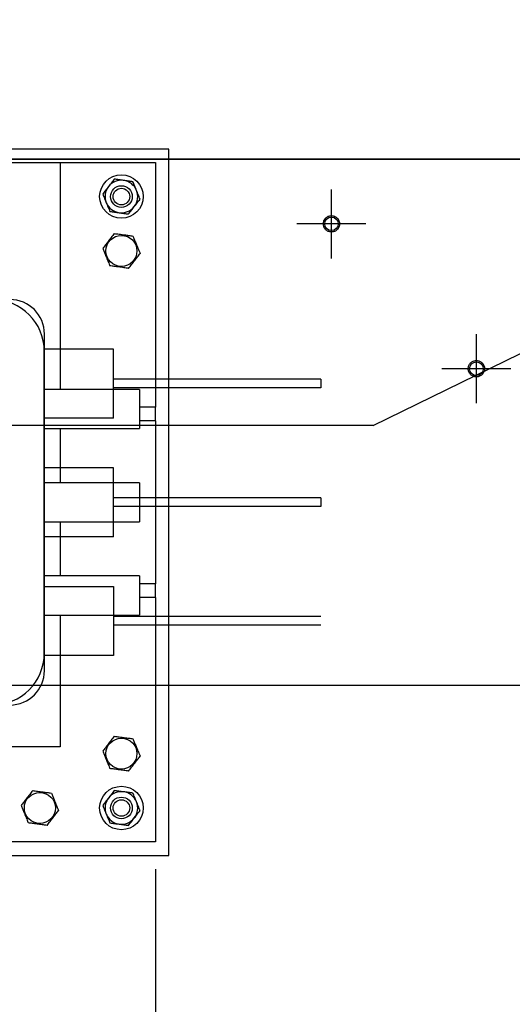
# Model space of a CAD drawing. Header units: millimetres. Extents: x 0 to 844, y 0 to 663.
# Tile 30 of 87: x 381 to 399, y 141 to 177. Entities that reach past the tile are written whole.
import ezdxf

# ---------------------------------------------------------------- set-up
doc = ezdxf.new("R2010")
doc.units = ezdxf.units.MM
doc.linetypes.add('CENTERX2', pattern=[20.32, 12.7, -2.54, 2.54, -2.54])
doc.layers.add('COTES', color=1, linetype='Continuous')
doc.layers.add('TRAIT-FORT', color=4, linetype='Continuous', lineweight=25)
doc.styles.add('SLDTEXTSTYLE0', font='TXT', dxfattribs={"width": 0.75})
doc.dimstyles.new('SLDDIMSTYLE3', dxfattribs={"dimtxt": 3, "dimasz": 2, "dimexe": 0, "dimexo": 0.0625, "dimgap": 0.75, "dimtad": 0, "dimtih": 1, "dimtoh": 1, "dimdec": 1, "dimlfac": 20, "dimrnd": 1e-09, "dimzin": 12, "dimdsep": 46, "dimtxsty": 'SLDTEXTSTYLE0', "dimsah": 1, "dimcen": 0.09, "dimadec": 0, "dimazin": 3, "dimtfac": 1, "dimtdec": 1, "dimtofl": 0, "dimtmove": 0, "dimatfit": 3, "dimfxl": 0, "dimfrac": 2, "dimtolj": 1, "dimtzin": 12, "dimarcsym": 0})

# ---------------------------------------------------------------- blocks, each defined once
blk = doc.blocks.new('_D_47')
at = {"layer": 'COTES', "color": 1}
for p, q in [((320.641, 167.973), (320.641, 162.024)), ((394.208, 162.024), (400.188, 164.953)), ((400.188, 164.953), (405.041, 164.953)), ((394.208, 162.024), (319.641, 162.024))]:
    blk.add_line(p, q, dxfattribs=at)
blk.add_solid([(320.641, 162.024), (321.141, 164.024), (320.141, 164.024)], dxfattribs=at)
at = {"layer": 'COTES', "color": 1, "char_height": 3, "attachment_point": 1, "style": 'SLDTEXTSTYLE0'}
for s, insert in [('Base Colonne', (281.499, 163.509)), ('137,4', (309.666, 163.509))]:
    blk.add_mtext(s, dxfattribs=dict(at, insert=insert))
blk = doc.blocks.new('_D_49')
at = {"layer": 'COTES', "color": 1}
for p, q in [((320.641, 157.047), (320.641, 152.453)), ((417.541, 152.453), (319.641, 152.453))]:
    blk.add_line(p, q, dxfattribs=at)
blk.add_solid([(320.641, 152.453), (321.141, 154.453), (320.141, 154.453)], dxfattribs=at)
at = {"layer": 'COTES', "color": 1, "char_height": 3, "attachment_point": 1, "style": 'SLDTEXTSTYLE0'}
for s, insert in [('Stacis Center', (282.983, 153.939)), ('387,4', (309.666, 153.939))]:
    blk.add_mtext(s, dxfattribs=dict(at, insert=insert))
blk = doc.blocks.new('_D_51')
at = {"layer": 'COTES', "color": 1}
for p, q in [((320.641, 146.699), (320.641, 139.953)), ((405.041, 139.953), (319.641, 139.953))]:
    blk.add_line(p, q, dxfattribs=at)
blk.add_solid([(320.641, 139.953), (321.141, 141.953), (320.141, 141.953)], dxfattribs=at)
at = {"layer": 'COTES', "color": 1, "char_height": 3, "attachment_point": 1, "style": 'SLDTEXTSTYLE0'}
for s, insert in [('Base Colonne', (281.499, 141.439)), ('637,4', (309.666, 141.439))]:
    blk.add_mtext(s, dxfattribs=dict(at, insert=insert))
blk = doc.blocks.new('_D_52')
at = {"layer": 'COTES', "color": 1}
for p, q in [((320.641, 139.953), (320.641, 135.044)), ((390.788, 135.044), (319.641, 135.044)), ((390.788, 135.044), (394.645, 133.087)), ((394.645, 133.087), (398.324, 133.087))]:
    blk.add_line(p, q, dxfattribs=at)
blk.add_solid([(320.641, 135.044), (321.141, 137.044), (320.141, 137.044)], dxfattribs=at)
at = {"layer": 'COTES', "color": 1, "char_height": 3, "attachment_point": 1, "style": 'SLDTEXTSTYLE0'}
for s, insert in [('Granit', (296.541, 136.53)), ('774,7', (309.666, 136.53))]:
    blk.add_mtext(s, dxfattribs=dict(at, insert=insert))
blk = doc.blocks.new('_D_56')
at = {"layer": 'COTES', "color": 1}
for p, q in [((320.641, 113.852), (320.641, 104.336)), ((402.827, 104.336), (319.641, 104.336))]:
    blk.add_line(p, q, dxfattribs=at)
blk.add_solid([(320.641, 104.336), (321.141, 106.336), (320.141, 106.336)], dxfattribs=at)
at = {"layer": 'COTES', "color": 1, "char_height": 3, "attachment_point": 1, "style": 'SLDTEXTSTYLE0'}
for s, insert in [('Pieds chassis', (280.841, 105.822)), ('1349,7', (306.341, 105.822))]:
    blk.add_mtext(s, dxfattribs=dict(at, insert=insert))
blk = doc.blocks.new('_D_57')
at = {"layer": 'COTES', "color": 1}
for p, q in [((433.827, 181.336), (319.641, 181.336)), ((320.641, 174.95), (320.641, 181.336))]:
    blk.add_line(p, q, dxfattribs=at)
blk.add_solid([(320.641, 181.336), (320.141, 179.336), (321.141, 179.336)], dxfattribs=at)
at = {"layer": 'COTES', "color": 1, "char_height": 3, "attachment_point": 1, "style": 'SLDTEXTSTYLE0'}
for s, insert in [('Pieds chassis', (283.058, 182.822)), ('190,3', (308.558, 182.822))]:
    blk.add_mtext(s, dxfattribs=dict(at, insert=insert))
blk = doc.blocks.new('_D_61')
at = {"layer": 'COTES', "color": 1}
for p, q in [((386.197, 145.699), (386.197, 51.932)), ((373.697, 52.932), (386.197, 52.932))]:
    blk.add_line(p, q, dxfattribs=at)
blk.add_solid([(386.197, 52.932), (384.197, 53.432), (384.197, 52.432)], dxfattribs=at)
at = {"layer": 'COTES', "color": 1, "char_height": 3, "attachment_point": 1, "rotation": 90, "style": 'SLDTEXTSTYLE0'}
for s, insert in [('502,2', (384.711, 41.957)), ('Base Colonne', (384.711, 13.79))]:
    blk.add_mtext(s, dxfattribs=dict(at, insert=insert))
blk = doc.blocks.new('_D_63')
at = {"layer": 'COTES', "color": 1}
for p, q in [((418.541, 151.453), (418.541, 51.932)), ((406.041, 52.932), (418.541, 52.932))]:
    blk.add_line(p, q, dxfattribs=at)
blk.add_solid([(418.541, 52.932), (416.541, 53.432), (416.541, 52.432)], dxfattribs=at)
at = {"layer": 'COTES', "color": 1, "char_height": 3, "attachment_point": 1, "rotation": 90, "style": 'SLDTEXTSTYLE0'}
for s, insert in [('1149,1', (417.055, 39.74)), ('Stacis Center', (417.055, 13.057))]:
    blk.add_mtext(s, dxfattribs=dict(at, insert=insert))
blk = doc.blocks.new('_D_66')
at = {"layer": 'COTES', "color": 1}
for p, q in [((448.827, 163.836), (448.827, 51.932)), ((435.836, 52.932), (448.827, 52.932))]:
    blk.add_line(p, q, dxfattribs=at)
blk.add_solid([(448.827, 52.932), (446.827, 53.432), (446.827, 52.432)], dxfattribs=at)
at = {"layer": 'COTES', "color": 1, "char_height": 3, "attachment_point": 1, "rotation": 90, "style": 'SLDTEXTSTYLE0'}
for s, insert in [('1754,8', (447.341, 38.632)), ('Pieds chassis', (447.341, 13.132))]:
    blk.add_mtext(s, dxfattribs=dict(at, insert=insert))
blk = doc.blocks.new('_D_67')
at = {"layer": 'COTES', "color": 1}
for p, q in [((469.827, 180.336), (469.827, 51.932)), ((448.827, 52.932), (469.827, 52.932))]:
    blk.add_line(p, q, dxfattribs=at)
blk.add_solid([(469.827, 52.932), (467.827, 53.432), (467.827, 52.432)], dxfattribs=at)
at = {"layer": 'COTES', "color": 1, "char_height": 3, "attachment_point": 1, "rotation": 90, "style": 'SLDTEXTSTYLE0'}
for s, insert in [('2174,8', (468.341, 38.632)), ('Pieds chassis', (468.341, 13.132))]:
    blk.add_mtext(s, dxfattribs=dict(at, insert=insert))

msp = doc.modelspace()

# ---------------------------------------------------------------- linework, layer by layer
at = {"color": 7, "linetype": 'Continuous'}
for p, q in [((361.0876, 171.8207), (435.8379, 171.8207)), ((392.6734, 168.175), (392.6734, 170.715)), ((393.9434, 169.445), (391.4034, 169.445)), ((398.0055, 162.8428), (398.0055, 165.3828)), ((384.6569, 164.8343), (382.1169, 164.8343)), ((384.6569, 162.2943), (384.6569, 164.8343)), ((399.2755, 164.1128), (396.7355, 164.1128)), ((392.2769, 163.7231), (384.6569, 163.7231)), ((392.2769, 163.7231), (392.2769, 163.4056)), ((392.2769, 163.4056), (384.6569, 163.4056)), ((384.6569, 162.2943), (382.1169, 162.2943)), ((384.6569, 160.4687), (382.1169, 160.4687)), ((384.6569, 157.9287), (384.6569, 160.4687)), ((392.2769, 159.3574), (384.6569, 159.3574)), ((392.2769, 159.3574), (392.2769, 159.0399)), ((392.2769, 159.0399), (384.6569, 159.0399)), ((384.6569, 157.9287), (382.1169, 157.9287)), ((382.1169, 156.1031), (384.6569, 156.1031)), ((384.6569, 156.1031), (384.6569, 153.5631)), ((392.2769, 154.9918), (384.6569, 154.9918)), ((392.2769, 154.6743), (384.6569, 154.6743)), ((384.6569, 153.5631), (382.1169, 153.5631))]:
    msp.add_line(p, q, dxfattribs=at)
at = {"color": 1, "lineweight": 35}
msp.add_line((435.8356, 171.8207), (361.0876, 171.8207), dxfattribs=at)
at = {"color": 7, "linetype": 'Continuous', "lineweight": 18}
for p, q in [((435.8379, 171.8207), (361.0876, 171.8207)), ((435.8379, 171.8207), (361.0876, 171.8207)), ((392.6734, 168.175), (392.6734, 170.715)), ((392.6734, 168.175), (392.6734, 170.715)), ((393.9434, 169.445), (391.4034, 169.445)), ((393.9434, 169.445), (391.4034, 169.445)), ((398.0055, 162.8428), (398.0055, 165.3828)), ((398.0055, 162.8428), (398.0055, 165.3828)), ((384.6569, 164.8343), (382.1169, 164.8343)), ((384.6569, 164.8343), (382.1169, 164.8343)), ((384.6569, 162.2943), (384.6569, 164.8343)), ((384.6569, 162.2943), (384.6569, 164.8343)), ((399.2755, 164.1128), (396.7355, 164.1128)), ((399.2755, 164.1128), (396.7355, 164.1128)), ((392.2769, 163.7231), (384.6569, 163.7231)), ((392.2769, 163.7231), (384.6569, 163.7231)), ((392.2769, 163.7231), (392.2769, 163.4056)), ((392.2769, 163.7231), (392.2769, 163.4056)), ((392.2769, 163.4056), (384.6569, 163.4056)), ((392.2769, 163.4056), (384.6569, 163.4056)), ((384.6569, 162.2943), (382.1169, 162.2943)), ((384.6569, 162.2943), (382.1169, 162.2943)), ((384.6569, 160.4687), (382.1169, 160.4687)), ((384.6569, 160.4687), (382.1169, 160.4687)), ((384.6569, 157.9287), (384.6569, 160.4687)), ((384.6569, 157.9287), (384.6569, 160.4687)), ((392.2769, 159.3574), (384.6569, 159.3574)), ((392.2769, 159.3574), (384.6569, 159.3574)), ((392.2769, 159.3574), (392.2769, 159.0399)), ((392.2769, 159.3574), (392.2769, 159.0399)), ((392.2769, 159.0399), (384.6569, 159.0399)), ((392.2769, 159.0399), (384.6569, 159.0399)), ((384.6569, 157.9287), (382.1169, 157.9287)), ((384.6569, 157.9287), (382.1169, 157.9287)), ((382.1169, 156.1031), (384.6569, 156.1031)), ((382.1169, 156.1031), (384.6569, 156.1031)), ((384.6569, 156.1031), (384.6569, 153.5631)), ((384.6569, 156.1031), (384.6569, 153.5631)), ((392.2769, 154.9918), (384.6569, 154.9918)), ((392.2769, 154.9918), (384.6569, 154.9918)), ((392.2769, 154.6743), (384.6569, 154.6743)), ((392.2769, 154.6743), (384.6569, 154.6743)), ((384.6569, 153.5631), (382.1169, 153.5631)), ((384.6569, 153.5631), (382.1169, 153.5631))]:
    msp.add_line(p, q, dxfattribs=at)
at = {"color": 7, "linetype": 'CENTERX2'}
msp.add_line((382.1169, 153.0074), (382.1169, 165.3899), dxfattribs=at)
for centre in [(392.6734, 169.445), (398.0055, 164.1128)]:
    msp.add_circle(centre, 0.3, dxfattribs=at)
at = {"color": 7, "linetype": 'Continuous'}
for centre in [(392.6734, 169.445), (398.0055, 164.1128)]:
    msp.add_circle(centre, 0.25, dxfattribs=at)
at = {"color": 7, "linetype": 'Continuous', "lineweight": 18}
for centre in [(392.6734, 169.445), (392.6734, 169.445), (398.0055, 164.1128), (398.0055, 164.1128)]:
    msp.add_circle(centre, 0.25, dxfattribs=at)
at = {"color": 7, "linetype": 'CENTERX2'}
for centre, start, end in [((380.8469, 165.3899), 0, 90), ((380.8469, 153.0074), 270, 0)]:
    msp.add_arc(centre, 1.27, start, end, dxfattribs=at)
at = {"layer": 'TRAIT-FORT', "color": 4, "linetype": 'Continuous', "lineweight": 25}
for p, q in [((386.6968, 172.1987), (360.6968, 172.1987)), ((386.6968, 146.1987), (386.6968, 172.1987)), ((366.1968, 171.6987), (382.6968, 171.6987)), ((382.6968, 171.6987), (382.6968, 163.3477)), ((382.6968, 171.6987), (386.1968, 171.6987)), ((386.1968, 171.6987), (386.1968, 162.6987)), ((382.1101, 153.6424), (382.1101, 164.7549)), ((385.6101, 163.3477), (382.1101, 163.3477)), ((385.6101, 163.3477), (385.6101, 161.9103)), ((386.1968, 162.6987), (385.6101, 162.6987)), ((386.1968, 162.1987), (386.1968, 162.6987)), ((386.1968, 162.1987), (385.6101, 162.1987)), ((386.1968, 162.1987), (386.1968, 156.1987)), ((382.1101, 161.9103), (385.6101, 161.9103)), ((382.6968, 161.9103), (382.6968, 159.9174)), ((385.6101, 159.9174), (382.1101, 159.9174)), ((385.6101, 159.9174), (385.6101, 158.48)), ((382.1101, 158.48), (385.6101, 158.48)), ((382.6968, 158.48), (382.6968, 156.4871)), ((385.6101, 156.4871), (382.1101, 156.4871)), ((385.6101, 156.4871), (385.6101, 155.0497)), ((386.1968, 156.1987), (385.6101, 156.1987)), ((386.1968, 155.6987), (386.1968, 156.1987)), ((386.1968, 155.6987), (385.6101, 155.6987)), ((386.1968, 155.6987), (386.1968, 146.6987)), ((382.1101, 155.0497), (385.6101, 155.0497)), ((382.6968, 155.0497), (382.6968, 150.1987)), ((382.6968, 150.1987), (361.1968, 150.1987)), ((386.1968, 146.6987), (377.1968, 146.6987)), ((360.6968, 146.1987), (386.6968, 146.1987))]:
    msp.add_line(p, q, dxfattribs=at)
for centre, radius in [((384.9468, 170.4487), 0.8), ((384.9468, 170.4487), 0.4), ((384.9468, 170.4487), 0.305), ((384.9468, 168.4487), 0.57), ((384.9468, 149.9487), 0.57), ((384.9468, 147.9487), 0.8), ((381.9468, 147.9487), 0.57), ((384.9468, 147.9487), 0.4), ((384.9468, 147.9487), 0.305)]:
    msp.add_circle(centre, radius, dxfattribs=at)
for centre, radius, start, end in [((384.9468, 170.4487), 0.6, 82.33171, 142.33171), ((384.9468, 170.4487), 0.6, 22.33171, 82.33171), ((384.9468, 170.4487), 0.6, 142.33171, 202.33171), ((384.9468, 170.4487), 0.6, 322.33171, 22.33171), ((384.9468, 170.4487), 0.6, 202.33171, 262.33171), ((384.9468, 170.4487), 0.6, 262.33171, 322.33171), ((380.2051, 164.7549), 1.905, 0, 90), ((380.2051, 153.6424), 1.905, 270, 0), ((384.9468, 147.9487), 0.6, 142.33171, 202.33171), ((384.9468, 147.9487), 0.6, 82.33171, 142.33171), ((384.9468, 147.9487), 0.6, 22.33171, 82.33171), ((384.9468, 147.9487), 0.6, 322.33171, 22.33171), ((384.9468, 147.9487), 0.6, 202.33171, 262.33171), ((384.9468, 147.9487), 0.6, 262.33171, 322.33171)]:
    msp.add_arc(centre, radius, start, end, dxfattribs=at)
for points, knots in [([(384.6836, 171.0895), (384.6487, 171.0443), (384.5786, 170.9535), (384.5075, 170.8615), (384.4719, 170.8153)], [0, 0, 0, 0, 0.4981655, 1, 1, 1, 1]), ([(385.0269, 171.0433), (384.9696, 171.051), (384.8544, 171.0665), (384.7407, 171.0819), (384.6836, 171.0895)], [0, 0, 0, 0, 0.4978438, 1, 1, 1, 1]), ([(385.3702, 170.9971), (385.3136, 171.0047), (385.1999, 171.02), (385.0847, 171.0355), (385.0269, 171.0433)], [0, 0, 0, 0, 0.4981655, 1, 1, 1, 1]), ([(384.4719, 170.8153), (384.4365, 170.7695), (384.3655, 170.6775), (384.2954, 170.5867), (384.2602, 170.5411)], [0, 0, 0, 0, 0.4978438, 1, 1, 1, 1]), ([(385.5018, 170.6767), (385.4798, 170.7302), (385.4357, 170.8377), (385.3921, 170.9438), (385.3702, 170.9971)], [0, 0, 0, 0, 0.4978438, 1, 1, 1, 1]), ([(385.6335, 170.3562), (385.6117, 170.4091), (385.5681, 170.5152), (385.524, 170.6227), (385.5018, 170.6767)], [0, 0, 0, 0, 0.4981655, 1, 1, 1, 1]), ([(384.2602, 170.5411), (384.2819, 170.4883), (384.3255, 170.3822), (384.3697, 170.2747), (384.3918, 170.2207)], [0, 0, 0, 0, 0.4981655, 1, 1, 1, 1]), ([(385.4218, 170.082), (385.4571, 170.1278), (385.5281, 170.2198), (385.5983, 170.3106), (385.6335, 170.3562)], [0, 0, 0, 0, 0.4978437, 1, 1, 1, 1]), ([(384.3918, 170.2207), (384.4138, 170.1672), (384.458, 170.0597), (384.5016, 169.9536), (384.5235, 169.9003)], [0, 0, 0, 0, 0.4978437, 1, 1, 1, 1]), ([(385.2101, 169.8078), (385.245, 169.8531), (385.3151, 169.9439), (385.3861, 170.0359), (385.4218, 170.082)], [0, 0, 0, 0, 0.4981655, 1, 1, 1, 1]), ([(384.5235, 169.9003), (384.5801, 169.8926), (384.6938, 169.8773), (384.809, 169.8618), (384.8668, 169.8541)], [0, 0, 0, 0, 0.49816548, 1, 1, 1, 1]), ([(384.8668, 169.8541), (384.9241, 169.8463), (385.0393, 169.8308), (385.153, 169.8155), (385.2101, 169.8078)], [0, 0, 0, 0, 0.4978437, 1, 1, 1, 1]), ([(384.6836, 169.0895), (384.6468, 169.0419), (384.5725, 168.9457), (384.4625, 168.8031), (384.3573, 168.6668), (384.2928, 168.5833), (384.2602, 168.5411)], [0, 0, 0, 0, 0.2646075, 0.534953, 0.7653458, 1, 1, 1, 1]), ([(384.6836, 169.0895), (384.7432, 169.0815), (384.8637, 169.0653), (385.0422, 169.0413), (385.2128, 169.0183), (385.3174, 169.0042), (385.3702, 168.9971)], [0, 0, 0, 0, 0.2646075, 0.534953, 0.7653458, 1, 1, 1, 1]), ([(385.3702, 168.9971), (385.3868, 168.9568), (385.42, 168.8758), (385.4765, 168.7384), (385.5395, 168.5849), (385.5936, 168.4533), (385.6246, 168.3777), (385.6335, 168.3562)], [0, 0, 0, 0, 0.19218444, 0.38622895, 0.63824284, 0.89706663, 1, 1, 1, 1]), ([(384.2602, 168.5411), (384.2768, 168.5008), (384.31, 168.4199), (384.3665, 168.2824), (384.4295, 168.129), (384.4836, 167.9974), (384.5146, 167.9218), (384.5235, 167.9003)], [0, 0, 0, 0, 0.1921844, 0.3862289, 0.6382428, 0.8970666, 1, 1, 1, 1]), ([(385.2101, 167.8078), (385.2468, 167.8554), (385.3211, 167.9517), (385.4312, 168.0942), (385.5364, 168.2305), (385.6009, 168.3141), (385.6335, 168.3562)], [0, 0, 0, 0, 0.2646075, 0.534953, 0.7653458, 1, 1, 1, 1]), ([(385.2101, 167.8078), (385.1505, 167.8158), (385.03, 167.8321), (384.8515, 167.8561), (384.6809, 167.8791), (384.5762, 167.8932), (384.5235, 167.9003)], [0, 0, 0, 0, 0.2646075, 0.534953, 0.7653458, 1, 1, 1, 1]), ([(384.6836, 150.5895), (384.6468, 150.5419), (384.5725, 150.4457), (384.4625, 150.3031), (384.3573, 150.1668), (384.2928, 150.0833), (384.2602, 150.0411)], [0, 0, 0, 0, 0.2646075, 0.534953, 0.7653458, 1, 1, 1, 1]), ([(384.6836, 150.5895), (384.7432, 150.5815), (384.8637, 150.5653), (385.0422, 150.5413), (385.2128, 150.5183), (385.3174, 150.5042), (385.3702, 150.4971)], [0, 0, 0, 0, 0.2646075, 0.534953, 0.7653458, 1, 1, 1, 1]), ([(385.3702, 150.4971), (385.3868, 150.4568), (385.42, 150.3758), (385.4765, 150.2384), (385.5395, 150.0849), (385.5936, 149.9533), (385.6246, 149.8777), (385.6335, 149.8562)], [0, 0, 0, 0, 0.19218444, 0.38622895, 0.63824284, 0.89706663, 1, 1, 1, 1]), ([(384.2602, 150.0411), (384.2768, 150.0008), (384.31, 149.9199), (384.3665, 149.7824), (384.4295, 149.629), (384.4836, 149.4974), (384.5146, 149.4218), (384.5235, 149.4003)], [0, 0, 0, 0, 0.1921844, 0.3862289, 0.6382428, 0.8970666, 1, 1, 1, 1]), ([(385.2101, 149.3078), (385.2468, 149.3554), (385.3211, 149.4517), (385.4312, 149.5942), (385.5364, 149.7305), (385.6009, 149.8141), (385.6335, 149.8562)], [0, 0, 0, 0, 0.2646075, 0.534953, 0.7653458, 1, 1, 1, 1]), ([(385.2101, 149.3078), (385.1505, 149.3158), (385.03, 149.3321), (384.8515, 149.3561), (384.6809, 149.3791), (384.5762, 149.3932), (384.5235, 149.4003)], [0, 0, 0, 0, 0.2646075, 0.534953, 0.7653458, 1, 1, 1, 1]), ([(381.6836, 148.5895), (381.6468, 148.5419), (381.5725, 148.4457), (381.4625, 148.3031), (381.3573, 148.1668), (381.2928, 148.0833), (381.2602, 148.0411)], [0, 0, 0, 0, 0.2646075, 0.534953, 0.7653458, 1, 1, 1, 1]), ([(381.6836, 148.5895), (381.7432, 148.5815), (381.8637, 148.5653), (382.0422, 148.5413), (382.2128, 148.5183), (382.3174, 148.5042), (382.3702, 148.4971)], [0, 0, 0, 0, 0.2646075, 0.534953, 0.7653458, 1, 1, 1, 1]), ([(384.6836, 148.5895), (384.6487, 148.5443), (384.5786, 148.4535), (384.5075, 148.3615), (384.4719, 148.3153)], [0, 0, 0, 0, 0.4981655, 1, 1, 1, 1]), ([(385.0269, 148.5433), (384.9696, 148.551), (384.8544, 148.5665), (384.7407, 148.5819), (384.6836, 148.5895)], [0, 0, 0, 0, 0.4978438, 1, 1, 1, 1]), ([(382.3702, 148.4971), (382.3868, 148.4568), (382.42, 148.3758), (382.4765, 148.2384), (382.5395, 148.0849), (382.5936, 147.9533), (382.6246, 147.8777), (382.6335, 147.8562)], [0, 0, 0, 0, 0.19218444, 0.38622895, 0.63824284, 0.89706663, 1, 1, 1, 1]), ([(384.4719, 148.3153), (384.4365, 148.2695), (384.3655, 148.1775), (384.2954, 148.0867), (384.2602, 148.0411)], [0, 0, 0, 0, 0.4978438, 1, 1, 1, 1]), ([(385.3702, 148.4971), (385.3136, 148.5047), (385.1999, 148.52), (385.0847, 148.5355), (385.0269, 148.5433)], [0, 0, 0, 0, 0.4981655, 1, 1, 1, 1]), ([(385.5018, 148.1767), (385.4798, 148.2302), (385.4357, 148.3377), (385.3921, 148.4438), (385.3702, 148.4971)], [0, 0, 0, 0, 0.4978438, 1, 1, 1, 1]), ([(381.2602, 148.0411), (381.2768, 148.0008), (381.31, 147.9199), (381.3665, 147.7824), (381.4295, 147.629), (381.4836, 147.4974), (381.5146, 147.4218), (381.5235, 147.4003)], [0, 0, 0, 0, 0.1921844, 0.3862289, 0.6382428, 0.8970666, 1, 1, 1, 1]), ([(382.2101, 147.3078), (382.2468, 147.3554), (382.3211, 147.4517), (382.4312, 147.5942), (382.5364, 147.7305), (382.6009, 147.8141), (382.6335, 147.8562)], [0, 0, 0, 0, 0.2646075, 0.534953, 0.7653458, 1, 1, 1, 1]), ([(384.2602, 148.0411), (384.2819, 147.9883), (384.3255, 147.8822), (384.3697, 147.7747), (384.3918, 147.7207)], [0, 0, 0, 0, 0.4981655, 1, 1, 1, 1]), ([(385.4218, 147.582), (385.4571, 147.6278), (385.5281, 147.7198), (385.5983, 147.8106), (385.6335, 147.8562)], [0, 0, 0, 0, 0.4978437, 1, 1, 1, 1]), ([(385.6335, 147.8562), (385.6117, 147.9091), (385.5681, 148.0152), (385.524, 148.1227), (385.5018, 148.1767)], [0, 0, 0, 0, 0.4981655, 1, 1, 1, 1]), ([(384.3918, 147.7207), (384.4138, 147.6672), (384.458, 147.5597), (384.5016, 147.4536), (384.5235, 147.4003)], [0, 0, 0, 0, 0.4978437, 1, 1, 1, 1]), ([(385.2101, 147.3078), (385.245, 147.3531), (385.3151, 147.4439), (385.3861, 147.5359), (385.4218, 147.582)], [0, 0, 0, 0, 0.4981655, 1, 1, 1, 1]), ([(382.2101, 147.3078), (382.1505, 147.3158), (382.03, 147.3321), (381.8515, 147.3561), (381.6809, 147.3791), (381.5762, 147.3932), (381.5235, 147.4003)], [0, 0, 0, 0, 0.2646075, 0.534953, 0.7653458, 1, 1, 1, 1]), ([(384.5235, 147.4003), (384.5801, 147.3926), (384.6938, 147.3773), (384.809, 147.3618), (384.8668, 147.3541)], [0, 0, 0, 0, 0.49816548, 1, 1, 1, 1]), ([(384.8668, 147.3541), (384.9241, 147.3463), (385.0393, 147.3308), (385.153, 147.3155), (385.2101, 147.3078)], [0, 0, 0, 0, 0.4978437, 1, 1, 1, 1])]:
    msp.add_open_spline(points, degree=3, knots=knots, dxfattribs=at)

# ---------------------------------------------------------------- dimensions: what is measured, and where the dimension line sits
at = {"layer": 'COTES', "color": 1}
for feature_location, offset, dtype, origin, text, picture, middle in [((434.8273, 181.3357), (-115.1862, 0), 0, (361.0876, 171.8207), 'Pieds chassis <> ', '_D_57', (301.3495, 181.3357)), ((469.8273, 181.3357), (0, -129.4037), 1, (361.0876, 107.1307), 'Pieds chassis <> ', '_D_67', (469.8273, 32.532)), ((403.8273, 104.3357), (-84.1862, 0), 0, (361.0876, 171.8207), 'Pieds chassis <> ', '_D_56', (300.2411, 104.3357)), ((406.0405301, 164.9532062), (-86.3993961, -2.9297048), 0, (361.0876352, 171.8207064), 'Base Colonne <>', '_D_47', (300.5703001, 162.0235014)), ((406.0405301, 139.9532062), (-86.3993961, 0), 0, (361.0876352, 171.8207064), 'Base Colonne <>', '_D_51', (300.5703001, 139.9532062)), ((418.5405301, 152.4532062), (-98.8993961, 0), 0, (361.0876352, 171.8207064), 'Stacis Center <>', '_D_49', (301.3119681, 152.4532062)), ((399.3243, 133.0869), (-79.6831, 1.9576), 0, (361.0876, 171.8207), 'Granit <>', '_D_52', (308.0911, 135.0445)), ((448.8273, 164.8357), (0, -112.9037), 1, (361.0876, 107.1307), 'Pieds chassis <> ', '_D_66', (448.8273, 32.532)), ((418.5405, 152.4532), (0, -100.5212), 1, (361.0876, 107.1307), 'Stacis Center <>', '_D_63', (418.5405, 32.4945)), ((386.1968, 146.6987), (0, -94.7667), 1, (361.0876, 107.1307), 'Base Colonne <>', '_D_61', (386.1968, 32.8612))]:
    dim = msp.add_ordinate_dim(feature_location=feature_location, offset=offset, dtype=dtype, origin=origin, text=text, dimstyle='SLDDIMSTYLE3', dxfattribs=at)
    dim.commit()
    dim.dimension.update_dxf_attribs({"geometry": picture, "text_midpoint": middle})

doc.saveas('drawing.dxf')
